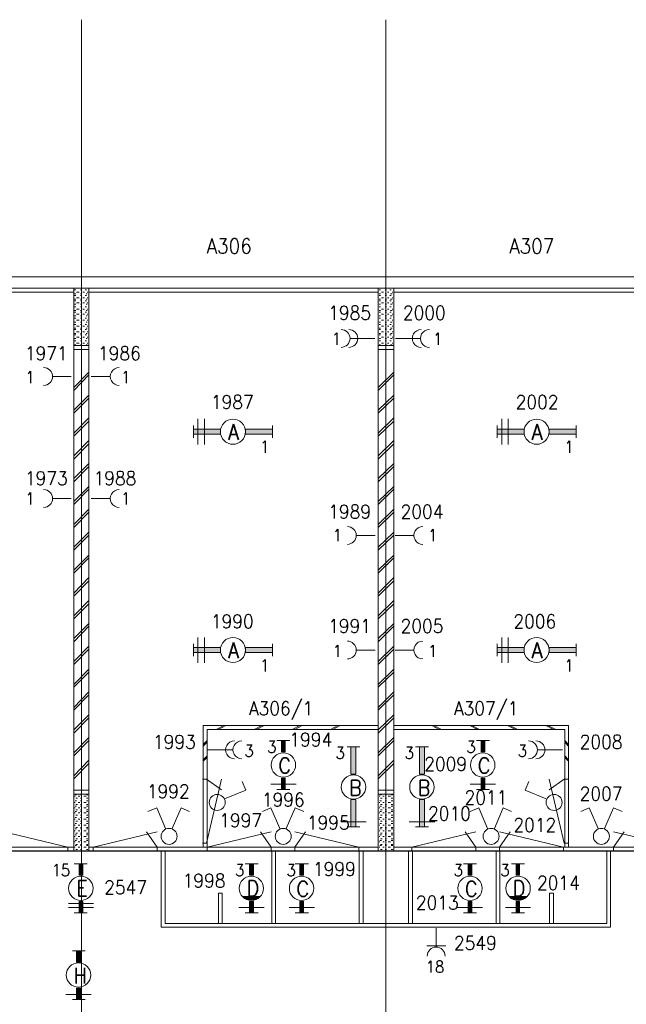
# Model space of a CAD drawing. Header units: metres. Extents: x -119 to 0, y 0 to 84.
# Tile 19 of 53: x -85.39 to -77.43, y 49.16 to 62.08. Entities that reach past the tile are written whole.
import ezdxf
from ezdxf.enums import TextEntityAlignment as Align

# ---------------------------------------------------------------- set-up
doc = ezdxf.new("R2010")
doc.units = ezdxf.units.M
doc.header["$MEASUREMENT"] = 0
doc.layers.add('Level 1', color=1, linetype='Continuous', lineweight=0)
doc.styles.add('Style-STANDARD', font='STANDARD.shx')

# ---------------------------------------------------------------- blocks, each defined once
blk = doc.blocks.new('1260')
at = {"layer": 'Level 1', "color": 1, "linetype": 'Continuous', "lineweight": 0}
for p, q in [((-630.0001, -100), (-630.0001, 100)), ((630.0001, -100), (630.0001, 100))]:
    blk.add_line(p, q, dxfattribs=at)
blk.add_circle((0, 0), 200, dxfattribs=at)
at = {"layer": 'Level 1', "color": 1, "linetype": 'Continuous', "lineweight": 0, "extrusion": (0, 0, -1)}
blk.add_solid([(200, 40), (630.0001, 40), (200, -40), (630.0001, -40)], dxfattribs=at)
at = {"layer": 'Level 1', "color": 1, "linetype": 'Continuous', "lineweight": 0}
blk.add_solid([(200, -40), (630.0001, -40), (200, 40), (630.0001, 40)], dxfattribs=at)
for points in [[(-200, 40), (-630.0001, 40), (-630.0001, -40), (-200, -40)], [(200, -40), (630.0001, -40), (630.0001, 40), (200, 40)]]:
    blk.add_3dface(points, dxfattribs=at)
at = {"layer": 'Level 1', "color": 1, "linetype": 'Continuous', "lineweight": 0, "style": 'Style-STANDARD'}
blk.add_text('A', height=250, dxfattribs=at).set_placement((-77.7681, -128.6793))

msp = doc.modelspace()

# ---------------------------------------------------------------- linework, layer by layer
at = {"layer": 'Level 1', "color": 11, "linetype": 'Continuous', "lineweight": 0}
for p, q in [((-84.576, 62.078), (-84.576, 35.362)), ((-80.58, 62.078), (-80.58, 35.362)), ((-106.454, 58.702), (-6.907, 58.702)), ((-106.454, 51.166), (-6.907, 51.166))]:
    msp.add_line(p, q, dxfattribs=at)
at = {"layer": 'Level 1', "color": 1, "linetype": 'Continuous', "lineweight": 0}
for p, q in [((-100.801, 58.702), (-44.367, 58.702)), ((-100.649, 58.554), (-44.515, 58.554)), ((-84.677, 58.554), (-84.677, 51.17)), ((-84.478, 58.554), (-84.478, 51.17)), ((-80.681, 58.554), (-80.681, 51.17)), ((-80.478, 58.554), (-80.478, 51.17)), ((-88.47, 58.503), (-84.677, 58.503)), ((-84.669, 58.531), (-84.65, 58.531)), ((-84.669, 58.48), (-84.65, 58.48)), ((-84.669, 58.46), (-84.65, 58.46)), ((-84.669, 58.41), (-84.65, 58.41)), ((-84.638, 58.503), (-84.607, 58.503)), ((-84.638, 58.429), (-84.607, 58.429)), ((-84.587, 58.531), (-84.568, 58.531)), ((-84.587, 58.48), (-84.568, 58.48)), ((-84.587, 58.46), (-84.568, 58.46)), ((-84.587, 58.41), (-84.568, 58.41)), ((-84.556, 58.503), (-84.537, 58.503)), ((-84.556, 58.429), (-84.537, 58.429)), ((-84.525, 58.531), (-84.509, 58.531)), ((-84.525, 58.46), (-84.509, 58.46)), ((-84.513, 58.48), (-84.498, 58.48)), ((-84.513, 58.41), (-84.498, 58.41)), ((-84.498, 58.503), (-84.49, 58.503)), ((-84.498, 58.429), (-84.49, 58.429)), ((-84.478, 58.503), (-80.681, 58.503)), ((-80.669, 58.531), (-80.65, 58.531)), ((-80.669, 58.48), (-80.65, 58.48)), ((-80.669, 58.46), (-80.65, 58.46)), ((-80.669, 58.41), (-80.65, 58.41)), ((-80.638, 58.503), (-80.611, 58.503)), ((-80.638, 58.429), (-80.611, 58.429)), ((-80.591, 58.531), (-80.572, 58.531)), ((-80.591, 58.48), (-80.572, 58.48)), ((-80.591, 58.46), (-80.572, 58.46)), ((-80.591, 58.41), (-80.572, 58.41)), ((-80.56, 58.503), (-80.541, 58.503)), ((-80.56, 58.429), (-80.541, 58.429)), ((-80.529, 58.531), (-80.509, 58.531)), ((-80.529, 58.46), (-80.509, 58.46)), ((-80.521, 58.48), (-80.498, 58.48)), ((-80.521, 58.41), (-80.498, 58.41)), ((-80.498, 58.503), (-80.49, 58.503)), ((-80.498, 58.429), (-80.49, 58.429)), ((-80.478, 58.503), (-76.685, 58.503)), ((-84.669, 58.39), (-84.65, 58.39)), ((-84.669, 58.343), (-84.65, 58.343)), ((-84.669, 58.312), (-84.65, 58.312)), ((-84.638, 58.363), (-84.607, 58.363)), ((-84.638, 58.281), (-84.607, 58.281)), ((-84.587, 58.39), (-84.568, 58.39)), ((-84.587, 58.343), (-84.568, 58.343)), ((-84.587, 58.312), (-84.568, 58.312)), ((-84.556, 58.363), (-84.537, 58.363)), ((-84.556, 58.281), (-84.537, 58.281)), ((-84.525, 58.39), (-84.509, 58.39)), ((-84.525, 58.312), (-84.509, 58.312)), ((-84.513, 58.343), (-84.498, 58.343)), ((-84.498, 58.363), (-84.49, 58.363)), ((-84.498, 58.281), (-84.49, 58.281)), ((-80.669, 58.39), (-80.65, 58.39)), ((-80.669, 58.343), (-80.65, 58.343)), ((-80.669, 58.312), (-80.65, 58.312)), ((-80.638, 58.363), (-80.611, 58.363)), ((-80.638, 58.281), (-80.611, 58.281)), ((-80.591, 58.39), (-80.572, 58.39)), ((-80.591, 58.343), (-80.572, 58.343)), ((-80.591, 58.312), (-80.572, 58.312)), ((-80.56, 58.363), (-80.541, 58.363)), ((-80.56, 58.281), (-80.541, 58.281)), ((-80.529, 58.39), (-80.509, 58.39)), ((-80.529, 58.312), (-80.509, 58.312)), ((-80.521, 58.343), (-80.498, 58.343)), ((-80.498, 58.363), (-80.49, 58.363)), ((-80.498, 58.281), (-80.49, 58.281)), ((-84.669, 58.262), (-84.65, 58.262)), ((-84.669, 58.238), (-84.65, 58.238)), ((-84.669, 58.191), (-84.65, 58.191)), ((-84.669, 58.16), (-84.65, 58.16)), ((-84.638, 58.215), (-84.607, 58.215)), ((-84.587, 58.262), (-84.568, 58.262)), ((-84.587, 58.238), (-84.568, 58.238)), ((-84.587, 58.191), (-84.568, 58.191)), ((-84.587, 58.16), (-84.568, 58.16)), ((-84.556, 58.215), (-84.537, 58.215)), ((-84.525, 58.238), (-84.509, 58.238)), ((-84.525, 58.16), (-84.509, 58.16)), ((-84.513, 58.262), (-84.498, 58.262)), ((-84.513, 58.191), (-84.498, 58.191)), ((-84.498, 58.215), (-84.49, 58.215)), ((-80.669, 58.262), (-80.65, 58.262)), ((-80.669, 58.238), (-80.65, 58.238)), ((-80.669, 58.191), (-80.65, 58.191)), ((-80.669, 58.16), (-80.65, 58.16)), ((-80.638, 58.215), (-80.611, 58.215)), ((-80.591, 58.262), (-80.572, 58.262)), ((-80.591, 58.238), (-80.572, 58.238)), ((-80.591, 58.191), (-80.572, 58.191)), ((-80.591, 58.16), (-80.572, 58.16)), ((-80.56, 58.215), (-80.541, 58.215)), ((-80.529, 58.238), (-80.509, 58.238)), ((-80.529, 58.16), (-80.509, 58.16)), ((-80.521, 58.262), (-80.498, 58.262)), ((-80.521, 58.191), (-80.498, 58.191)), ((-80.498, 58.215), (-80.49, 58.215)), ((-84.669, 58.109), (-84.65, 58.109)), ((-84.669, 58.078), (-84.65, 58.078)), ((-84.669, 58.032), (-84.65, 58.032)), ((-84.638, 58.133), (-84.607, 58.133)), ((-84.638, 58.055), (-84.607, 58.055)), ((-84.587, 58.109), (-84.568, 58.109)), ((-84.587, 58.078), (-84.568, 58.078)), ((-84.587, 58.032), (-84.568, 58.032)), ((-84.556, 58.133), (-84.537, 58.133)), ((-84.556, 58.055), (-84.537, 58.055)), ((-84.525, 58.078), (-84.509, 58.078)), ((-84.513, 58.109), (-84.498, 58.109)), ((-84.513, 58.032), (-84.498, 58.032)), ((-84.498, 58.133), (-84.49, 58.133)), ((-84.498, 58.055), (-84.49, 58.055)), ((-80.669, 58.109), (-80.65, 58.109)), ((-80.669, 58.078), (-80.65, 58.078)), ((-80.669, 58.032), (-80.65, 58.032)), ((-80.638, 58.133), (-80.611, 58.133)), ((-80.638, 58.055), (-80.611, 58.055)), ((-80.591, 58.109), (-80.572, 58.109)), ((-80.591, 58.078), (-80.572, 58.078)), ((-80.591, 58.032), (-80.572, 58.032)), ((-80.56, 58.133), (-80.541, 58.133)), ((-80.56, 58.055), (-80.541, 58.055)), ((-80.529, 58.078), (-80.509, 58.078)), ((-80.521, 58.109), (-80.498, 58.109)), ((-80.521, 58.032), (-80.498, 58.032)), ((-80.498, 58.133), (-80.49, 58.133)), ((-80.498, 58.055), (-80.49, 58.055)), ((-84.669, 58.012), (-84.65, 58.012)), ((-84.669, 57.961), (-84.65, 57.961)), ((-84.669, 57.942), (-84.65, 57.942)), ((-84.669, 57.895), (-84.65, 57.895)), ((-84.638, 57.981), (-84.607, 57.981)), ((-84.638, 57.911), (-84.607, 57.911)), ((-84.587, 58.012), (-84.568, 58.012)), ((-84.587, 57.961), (-84.568, 57.961)), ((-84.587, 57.942), (-84.568, 57.942)), ((-84.587, 57.895), (-84.568, 57.895)), ((-84.556, 57.981), (-84.537, 57.981)), ((-84.556, 57.911), (-84.537, 57.911)), ((-84.525, 58.012), (-84.509, 58.012)), ((-84.525, 57.942), (-84.509, 57.942)), ((-84.513, 57.961), (-84.498, 57.961)), ((-84.513, 57.895), (-84.498, 57.895)), ((-84.498, 57.981), (-84.49, 57.981)), ((-84.498, 57.911), (-84.49, 57.911)), ((-81.047, 57.895), (-80.724, 57.895)), ((-80.669, 58.012), (-80.65, 58.012)), ((-80.669, 57.961), (-80.65, 57.961)), ((-80.669, 57.942), (-80.65, 57.942)), ((-80.669, 57.895), (-80.65, 57.895)), ((-80.638, 57.981), (-80.611, 57.981)), ((-80.638, 57.911), (-80.611, 57.911)), ((-80.591, 58.012), (-80.572, 58.012)), ((-80.591, 57.961), (-80.572, 57.961)), ((-80.591, 57.942), (-80.572, 57.942)), ((-80.591, 57.895), (-80.572, 57.895)), ((-80.56, 57.981), (-80.541, 57.981)), ((-80.56, 57.911), (-80.541, 57.911)), ((-80.529, 58.012), (-80.509, 58.012)), ((-80.529, 57.942), (-80.509, 57.942)), ((-80.521, 57.961), (-80.498, 57.961)), ((-80.521, 57.895), (-80.498, 57.895)), ((-80.498, 57.981), (-80.49, 57.981)), ((-80.498, 57.911), (-80.49, 57.911)), ((-80.131, 57.895), (-80.455, 57.895)), ((-84.677, 57.801), (-84.478, 57.801)), ((-84.669, 57.864), (-84.65, 57.864)), ((-84.669, 57.813), (-84.65, 57.813)), ((-84.638, 57.833), (-84.607, 57.833)), ((-84.587, 57.864), (-84.568, 57.864)), ((-84.587, 57.813), (-84.568, 57.813)), ((-84.556, 57.833), (-84.537, 57.833)), ((-84.525, 57.864), (-84.509, 57.864)), ((-84.513, 57.813), (-84.498, 57.813)), ((-84.498, 57.833), (-84.49, 57.833)), ((-80.681, 57.801), (-80.478, 57.801)), ((-80.669, 57.864), (-80.65, 57.864)), ((-80.669, 57.813), (-80.65, 57.813)), ((-80.638, 57.833), (-80.611, 57.833)), ((-80.591, 57.864), (-80.572, 57.864)), ((-80.591, 57.813), (-80.572, 57.813)), ((-80.56, 57.833), (-80.541, 57.833)), ((-80.529, 57.864), (-80.509, 57.864)), ((-80.521, 57.813), (-80.498, 57.813)), ((-80.498, 57.833), (-80.49, 57.833)), ((-84.677, 57.751), (-84.478, 57.751)), ((-80.681, 57.751), (-80.478, 57.751)), ((-84.708, 57.396), (-84.954, 57.396)), ((-84.478, 57.451), (-84.677, 57.252)), ((-84.478, 57.416), (-84.677, 57.213)), ((-84.447, 57.396), (-84.201, 57.396)), ((-80.478, 57.451), (-80.681, 57.252)), ((-80.478, 57.416), (-80.681, 57.213)), ((-84.478, 57.15), (-84.677, 56.952)), ((-80.478, 57.15), (-80.681, 56.952)), ((-84.478, 57.111), (-84.677, 56.913)), ((-80.478, 57.111), (-80.681, 56.913)), ((-84.478, 56.854), (-84.677, 56.651)), ((-84.478, 56.811), (-84.677, 56.612)), ((-83.047, 56.839), (-83.047, 56.503)), ((-82.962, 56.839), (-82.962, 56.503)), ((-80.478, 56.854), (-80.681, 56.651)), ((-80.478, 56.811), (-80.681, 56.612)), ((-79.059, 56.839), (-79.059, 56.503)), ((-78.977, 56.839), (-78.977, 56.503)), ((-84.478, 56.554), (-84.677, 56.355)), ((-84.478, 56.511), (-84.677, 56.312)), ((-80.478, 56.554), (-80.681, 56.355)), ((-80.478, 56.511), (-80.681, 56.312)), ((-84.478, 56.254), (-84.677, 56.055)), ((-84.478, 56.215), (-84.677, 56.012)), ((-80.478, 56.254), (-80.681, 56.055)), ((-80.478, 56.215), (-80.681, 56.012)), ((-84.478, 55.954), (-84.677, 55.755)), ((-80.478, 55.954), (-80.681, 55.755)), ((-84.478, 55.915), (-84.677, 55.716)), ((-80.478, 55.915), (-80.681, 55.716)), ((-84.708, 55.794), (-84.954, 55.794)), ((-84.447, 55.794), (-84.201, 55.794)), ((-84.478, 55.653), (-84.677, 55.455)), ((-84.478, 55.614), (-84.677, 55.416)), ((-80.478, 55.653), (-80.681, 55.455)), ((-80.478, 55.614), (-80.681, 55.416)), ((-84.478, 55.353), (-84.677, 55.154)), ((-84.478, 55.314), (-84.677, 55.115)), ((-80.72, 55.31), (-80.962, 55.31)), ((-80.478, 55.353), (-80.681, 55.154)), ((-80.478, 55.314), (-80.681, 55.115)), ((-80.459, 55.31), (-80.217, 55.31)), ((-84.478, 55.053), (-84.677, 54.854)), ((-80.478, 55.053), (-80.681, 54.854)), ((-84.478, 55.014), (-84.677, 54.815)), ((-80.478, 55.014), (-80.681, 54.815)), ((-84.478, 54.757), (-84.677, 54.554)), ((-84.478, 54.714), (-84.677, 54.515)), ((-80.478, 54.757), (-80.681, 54.554)), ((-80.478, 54.714), (-80.681, 54.515)), ((-84.478, 54.457), (-84.677, 54.254)), ((-84.478, 54.414), (-84.677, 54.215)), ((-80.478, 54.457), (-80.681, 54.254)), ((-80.478, 54.414), (-80.681, 54.215)), ((-84.478, 54.156), (-84.677, 53.958)), ((-80.478, 54.156), (-80.681, 53.958)), ((-84.478, 54.117), (-84.677, 53.915)), ((-80.478, 54.117), (-80.681, 53.915)), ((-83.047, 53.969), (-83.047, 53.638)), ((-82.962, 53.969), (-82.962, 53.638)), ((-79.059, 53.969), (-79.059, 53.638)), ((-78.977, 53.969), (-78.977, 53.638)), ((-84.478, 53.856), (-84.677, 53.657)), ((-84.478, 53.817), (-84.677, 53.614)), ((-80.72, 53.806), (-80.962, 53.806)), ((-80.478, 53.856), (-80.681, 53.657)), ((-80.478, 53.817), (-80.681, 53.614)), ((-80.459, 53.806), (-80.217, 53.806)), ((-84.478, 53.556), (-84.677, 53.353)), ((-84.478, 53.517), (-84.677, 53.318)), ((-80.478, 53.556), (-80.681, 53.353)), ((-80.478, 53.517), (-80.681, 53.318)), ((-84.478, 53.256), (-84.677, 53.053)), ((-80.478, 53.256), (-80.681, 53.053)), ((-84.478, 53.217), (-84.677, 53.018)), ((-80.478, 53.217), (-80.681, 53.018)), ((-84.478, 52.956), (-84.677, 52.757)), ((-84.478, 52.917), (-84.677, 52.714)), ((-80.478, 52.956), (-80.681, 52.757)), ((-80.478, 52.917), (-80.681, 52.714)), ((-82.977, 52.815), (-82.977, 51.221)), ((-80.681, 52.815), (-82.977, 52.815)), ((-80.681, 52.765), (-82.927, 52.765)), ((-82.927, 52.765), (-82.927, 51.221)), ((-82.708, 52.815), (-82.809, 52.765)), ((-82.681, 52.815), (-82.778, 52.765)), ((-82.209, 52.815), (-82.307, 52.765)), ((-82.178, 52.815), (-82.279, 52.765)), ((-81.71, 52.815), (-81.808, 52.765)), ((-81.679, 52.815), (-81.776, 52.765)), ((-81.211, 52.815), (-81.309, 52.765)), ((-81.18, 52.815), (-81.277, 52.765)), ((-80.478, 52.815), (-78.182, 52.815)), ((-80.478, 52.765), (-78.233, 52.765)), ((-79.979, 52.815), (-79.882, 52.765)), ((-79.952, 52.815), (-79.851, 52.765)), ((-79.48, 52.815), (-79.379, 52.765)), ((-79.453, 52.815), (-79.352, 52.765)), ((-78.985, 52.815), (-78.88, 52.765)), ((-78.954, 52.815), (-78.849, 52.765)), ((-78.482, 52.815), (-78.381, 52.765)), ((-78.455, 52.815), (-78.35, 52.765)), ((-78.233, 52.765), (-78.233, 51.221)), ((-78.182, 52.815), (-78.182, 51.221)), ((-84.478, 52.659), (-84.677, 52.457)), ((-84.478, 52.617), (-84.677, 52.418)), ((-82.927, 52.617), (-82.977, 52.566)), ((-82.927, 52.597), (-82.977, 52.546)), ((-82.01, 52.617), (-81.839, 52.617)), ((-80.478, 52.659), (-80.681, 52.457)), ((-80.478, 52.617), (-80.681, 52.418)), ((-79.391, 52.617), (-79.219, 52.617)), ((-78.233, 52.617), (-78.182, 52.566)), ((-78.233, 52.597), (-78.182, 52.546)), ((-82.591, 52.496), (-82.915, 52.496)), ((-80.923, 52.535), (-81.09, 52.535)), ((-80.022, 52.535), (-80.19, 52.535)), ((-78.588, 52.496), (-78.264, 52.496)), ((-84.478, 52.359), (-84.677, 52.157)), ((-82.927, 52.418), (-82.977, 52.367)), ((-82.927, 52.394), (-82.977, 52.347)), ((-80.478, 52.359), (-80.681, 52.157)), ((-78.233, 52.418), (-78.182, 52.367)), ((-78.233, 52.394), (-78.182, 52.347)), ((-84.478, 52.316), (-84.677, 52.117)), ((-80.478, 52.316), (-80.681, 52.117)), ((-82.986, 52.111), (-82.936, 52.111)), ((-82.936, 51.271), (-82.736, 52.111)), ((-82.936, 52.111), (-82.736, 51.971)), ((-82.416, 51.969), (-82.466, 52.079)), ((-78.751, 51.969), (-78.705, 52.079)), ((-78.239, 51.271), (-78.439, 52.111)), ((-78.239, 52.111), (-78.439, 51.971)), ((-78.189, 52.111), (-78.239, 52.111)), ((-84.478, 51.969), (-84.677, 51.969)), ((-82.696, 51.852), (-82.416, 51.969)), ((-82.088, 52.044), (-81.757, 52.044)), ((-82.01, 51.977), (-81.839, 51.977)), ((-80.478, 51.969), (-80.681, 51.969)), ((-79.476, 52.044), (-79.141, 52.044)), ((-79.391, 51.977), (-79.219, 51.977)), ((-78.478, 51.852), (-78.751, 51.969)), ((-84.478, 51.915), (-84.677, 51.915)), ((-84.657, 51.888), (-84.669, 51.888)), ((-84.638, 51.907), (-84.657, 51.907)), ((-84.638, 51.829), (-84.657, 51.829)), ((-84.626, 51.86), (-84.65, 51.86)), ((-84.595, 51.888), (-84.618, 51.888)), ((-84.568, 51.907), (-84.587, 51.907)), ((-84.568, 51.86), (-84.587, 51.86)), ((-84.568, 51.829), (-84.587, 51.829)), ((-84.513, 51.888), (-84.544, 51.888)), ((-84.49, 51.907), (-84.509, 51.907)), ((-84.49, 51.86), (-84.509, 51.86)), ((-84.49, 51.829), (-84.509, 51.829)), ((-80.478, 51.915), (-80.681, 51.915)), ((-80.658, 51.888), (-80.669, 51.888)), ((-80.638, 51.907), (-80.658, 51.907)), ((-80.638, 51.829), (-80.658, 51.829)), ((-80.63, 51.86), (-80.65, 51.86)), ((-80.603, 51.888), (-80.619, 51.888)), ((-80.572, 51.907), (-80.591, 51.907)), ((-80.572, 51.86), (-80.591, 51.86)), ((-80.572, 51.829), (-80.591, 51.829)), ((-80.521, 51.888), (-80.552, 51.888)), ((-80.49, 51.907), (-80.509, 51.907)), ((-80.49, 51.86), (-80.509, 51.86)), ((-80.49, 51.829), (-80.509, 51.829)), ((-84.657, 51.806), (-84.669, 51.806)), ((-84.657, 51.736), (-84.669, 51.736)), ((-84.638, 51.755), (-84.657, 51.755)), ((-84.638, 51.689), (-84.657, 51.689)), ((-84.626, 51.778), (-84.65, 51.778)), ((-84.626, 51.708), (-84.65, 51.708)), ((-84.595, 51.806), (-84.618, 51.806)), ((-84.595, 51.736), (-84.618, 51.736)), ((-84.568, 51.778), (-84.587, 51.778)), ((-84.568, 51.755), (-84.587, 51.755)), ((-84.568, 51.708), (-84.587, 51.708)), ((-84.568, 51.689), (-84.587, 51.689)), ((-84.513, 51.806), (-84.544, 51.806)), ((-84.513, 51.736), (-84.544, 51.736)), ((-84.49, 51.778), (-84.509, 51.778)), ((-84.49, 51.755), (-84.509, 51.755)), ((-84.49, 51.708), (-84.509, 51.708)), ((-84.49, 51.689), (-84.509, 51.689)), ((-83.585, 51.736), (-83.702, 51.689)), ((-83.472, 51.463), (-83.585, 51.736)), ((-83.383, 51.463), (-83.266, 51.736)), ((-83.266, 51.736), (-83.157, 51.689)), ((-82.088, 51.736), (-82.201, 51.689)), ((-81.971, 51.463), (-82.088, 51.736)), ((-81.889, 51.463), (-81.769, 51.736)), ((-81.769, 51.736), (-81.656, 51.689)), ((-80.658, 51.806), (-80.669, 51.806)), ((-80.658, 51.736), (-80.669, 51.736)), ((-80.638, 51.755), (-80.658, 51.755)), ((-80.638, 51.689), (-80.658, 51.689)), ((-80.63, 51.778), (-80.65, 51.778)), ((-80.63, 51.708), (-80.65, 51.708)), ((-80.603, 51.806), (-80.619, 51.806)), ((-80.603, 51.736), (-80.619, 51.736)), ((-80.572, 51.778), (-80.591, 51.778)), ((-80.572, 51.755), (-80.591, 51.755)), ((-80.572, 51.708), (-80.591, 51.708)), ((-80.572, 51.689), (-80.591, 51.689)), ((-80.521, 51.806), (-80.552, 51.806)), ((-80.521, 51.736), (-80.552, 51.736)), ((-80.49, 51.778), (-80.509, 51.778)), ((-80.49, 51.755), (-80.509, 51.755)), ((-80.49, 51.708), (-80.509, 51.708)), ((-80.49, 51.689), (-80.509, 51.689)), ((-79.359, 51.736), (-79.476, 51.689)), ((-79.246, 51.463), (-79.359, 51.736)), ((-79.157, 51.463), (-79.04, 51.736)), ((-79.04, 51.736), (-78.931, 51.689)), ((-77.913, 51.736), (-78.022, 51.689)), ((-77.796, 51.463), (-77.913, 51.736)), ((-77.71, 51.463), (-77.593, 51.736)), ((-77.593, 51.736), (-77.48, 51.689)), ((-84.657, 51.669), (-84.669, 51.669)), ((-84.657, 51.587), (-84.669, 51.587)), ((-84.638, 51.607), (-84.657, 51.607)), ((-84.626, 51.638), (-84.65, 51.638)), ((-84.626, 51.56), (-84.65, 51.56)), ((-84.595, 51.669), (-84.618, 51.669)), ((-84.595, 51.587), (-84.618, 51.587)), ((-84.568, 51.638), (-84.587, 51.638)), ((-84.568, 51.607), (-84.587, 51.607)), ((-84.568, 51.56), (-84.587, 51.56)), ((-84.513, 51.669), (-84.544, 51.669)), ((-84.513, 51.587), (-84.544, 51.587)), ((-84.49, 51.638), (-84.509, 51.638)), ((-84.49, 51.607), (-84.509, 51.607)), ((-84.49, 51.56), (-84.509, 51.56)), ((-80.658, 51.669), (-80.669, 51.669)), ((-80.658, 51.587), (-80.669, 51.587)), ((-80.638, 51.607), (-80.658, 51.607)), ((-80.63, 51.638), (-80.65, 51.638)), ((-80.63, 51.56), (-80.65, 51.56)), ((-80.603, 51.669), (-80.619, 51.669)), ((-80.603, 51.587), (-80.619, 51.587)), ((-80.572, 51.638), (-80.591, 51.638)), ((-80.572, 51.607), (-80.591, 51.607)), ((-80.572, 51.56), (-80.591, 51.56)), ((-80.521, 51.669), (-80.552, 51.669)), ((-80.521, 51.587), (-80.552, 51.587)), ((-80.49, 51.638), (-80.509, 51.638)), ((-80.49, 51.607), (-80.509, 51.607)), ((-80.49, 51.56), (-80.509, 51.56)), ((-84.657, 51.509), (-84.669, 51.509)), ((-84.657, 51.435), (-84.669, 51.435)), ((-84.638, 51.529), (-84.657, 51.529)), ((-84.638, 51.459), (-84.657, 51.459)), ((-84.626, 51.478), (-84.65, 51.478)), ((-84.595, 51.509), (-84.618, 51.509)), ((-84.595, 51.435), (-84.618, 51.435)), ((-84.568, 51.529), (-84.587, 51.529)), ((-84.568, 51.478), (-84.587, 51.478)), ((-84.568, 51.459), (-84.587, 51.459)), ((-84.513, 51.509), (-84.544, 51.509)), ((-84.513, 51.435), (-84.544, 51.435)), ((-84.49, 51.529), (-84.509, 51.529)), ((-84.49, 51.478), (-84.509, 51.478)), ((-84.49, 51.459), (-84.509, 51.459)), ((-81.172, 51.552), (-80.837, 51.552)), ((-80.923, 51.486), (-81.09, 51.486)), ((-80.658, 51.509), (-80.669, 51.509)), ((-80.658, 51.435), (-80.669, 51.435)), ((-80.638, 51.529), (-80.658, 51.529)), ((-80.638, 51.459), (-80.658, 51.459)), ((-80.63, 51.478), (-80.65, 51.478)), ((-80.603, 51.509), (-80.619, 51.509)), ((-80.603, 51.435), (-80.619, 51.435)), ((-80.572, 51.529), (-80.591, 51.529)), ((-80.572, 51.478), (-80.591, 51.478)), ((-80.572, 51.459), (-80.591, 51.459)), ((-80.521, 51.509), (-80.552, 51.509)), ((-80.521, 51.435), (-80.552, 51.435)), ((-80.49, 51.529), (-80.509, 51.529)), ((-80.49, 51.478), (-80.509, 51.478)), ((-80.49, 51.459), (-80.509, 51.459)), ((-80.276, 51.552), (-79.94, 51.552)), ((-80.022, 51.486), (-80.19, 51.486)), ((-84.753, 51.221), (-85.593, 51.421)), ((-84.657, 51.357), (-84.669, 51.357)), ((-84.638, 51.381), (-84.657, 51.381)), ((-84.638, 51.307), (-84.657, 51.307)), ((-84.626, 51.404), (-84.65, 51.404)), ((-84.626, 51.33), (-84.65, 51.33)), ((-84.595, 51.357), (-84.618, 51.357)), ((-84.568, 51.404), (-84.587, 51.404)), ((-84.568, 51.381), (-84.587, 51.381)), ((-84.568, 51.33), (-84.587, 51.33)), ((-84.568, 51.307), (-84.587, 51.307)), ((-84.513, 51.357), (-84.544, 51.357)), ((-84.49, 51.404), (-84.509, 51.404)), ((-84.49, 51.381), (-84.509, 51.381)), ((-84.49, 51.33), (-84.509, 51.33)), ((-84.49, 51.307), (-84.509, 51.307)), ((-84.422, 51.221), (-83.582, 51.421)), ((-83.582, 51.221), (-83.722, 51.421)), ((-82.926, 51.221), (-82.086, 51.421)), ((-82.086, 51.221), (-82.226, 51.421)), ((-80.937, 51.221), (-81.777, 51.421)), ((-81.777, 51.221), (-81.637, 51.421)), ((-80.658, 51.357), (-80.669, 51.357)), ((-80.638, 51.381), (-80.658, 51.381)), ((-80.638, 51.307), (-80.658, 51.307)), ((-80.63, 51.404), (-80.65, 51.404)), ((-80.63, 51.33), (-80.65, 51.33)), ((-80.603, 51.357), (-80.619, 51.357)), ((-80.572, 51.404), (-80.591, 51.404)), ((-80.572, 51.381), (-80.591, 51.381)), ((-80.572, 51.33), (-80.591, 51.33)), ((-80.572, 51.307), (-80.591, 51.307)), ((-80.521, 51.357), (-80.552, 51.357)), ((-80.49, 51.404), (-80.509, 51.404)), ((-80.49, 51.381), (-80.509, 51.381)), ((-80.49, 51.33), (-80.509, 51.33)), ((-80.49, 51.307), (-80.509, 51.307)), ((-80.238, 51.221), (-79.398, 51.421)), ((-79.398, 51.221), (-79.538, 51.421)), ((-78.249, 51.221), (-79.089, 51.421)), ((-79.089, 51.221), (-78.949, 51.421)), ((-76.753, 51.221), (-77.593, 51.421)), ((-77.593, 51.221), (-77.453, 51.421)), ((-104.656, 51.17), (-16.742, 51.17)), ((-88.47, 51.221), (-84.677, 51.221)), ((-84.753, 51.171), (-84.753, 51.221)), ((-84.657, 51.287), (-84.669, 51.287)), ((-84.657, 51.221), (-84.669, 51.221)), ((-84.638, 51.24), (-84.657, 51.24)), ((-84.626, 51.256), (-84.65, 51.256)), ((-84.626, 51.19), (-84.65, 51.19)), ((-84.595, 51.287), (-84.618, 51.287)), ((-84.595, 51.221), (-84.618, 51.221)), ((-84.568, 51.256), (-84.587, 51.256)), ((-84.568, 51.24), (-84.587, 51.24)), ((-84.568, 51.19), (-84.587, 51.19)), ((-84.513, 51.287), (-84.544, 51.287)), ((-84.513, 51.221), (-84.544, 51.221)), ((-84.49, 51.256), (-84.509, 51.256)), ((-84.49, 51.24), (-84.509, 51.24)), ((-84.49, 51.19), (-84.509, 51.19)), ((-84.478, 51.221), (-80.681, 51.221)), ((-84.422, 51.171), (-84.422, 51.221)), ((-83.582, 51.171), (-83.582, 51.221)), ((-83.531, 51.17), (-83.531, 50.168)), ((-83.476, 51.17), (-83.476, 50.219)), ((-82.986, 51.271), (-82.936, 51.271)), ((-82.926, 51.171), (-82.926, 51.221)), ((-82.086, 51.171), (-82.086, 51.221)), ((-82.077, 51.17), (-82.077, 50.219)), ((-82.03, 51.17), (-82.03, 50.219)), ((-81.777, 51.171), (-81.777, 51.221)), ((-80.937, 51.171), (-80.937, 51.221)), ((-80.931, 51.17), (-80.931, 50.219)), ((-80.88, 51.17), (-80.88, 50.219)), ((-80.658, 51.287), (-80.669, 51.287)), ((-80.658, 51.221), (-80.669, 51.221)), ((-80.638, 51.24), (-80.658, 51.24)), ((-80.63, 51.256), (-80.65, 51.256)), ((-80.63, 51.19), (-80.65, 51.19)), ((-80.603, 51.287), (-80.619, 51.287)), ((-80.603, 51.221), (-80.619, 51.221)), ((-80.572, 51.256), (-80.591, 51.256)), ((-80.572, 51.24), (-80.591, 51.24)), ((-80.572, 51.19), (-80.591, 51.19)), ((-80.521, 51.287), (-80.552, 51.287)), ((-80.521, 51.221), (-80.552, 51.221)), ((-80.49, 51.256), (-80.509, 51.256)), ((-80.49, 51.24), (-80.509, 51.24)), ((-80.49, 51.19), (-80.509, 51.19)), ((-80.478, 51.221), (-76.685, 51.221)), ((-80.283, 51.17), (-80.283, 50.219)), ((-80.238, 51.171), (-80.238, 51.221)), ((-80.233, 51.17), (-80.233, 50.219)), ((-79.398, 51.171), (-79.398, 51.221)), ((-79.133, 51.17), (-79.133, 50.219)), ((-79.089, 51.171), (-79.089, 51.221)), ((-79.083, 51.17), (-79.083, 50.219)), ((-78.249, 51.171), (-78.249, 51.221)), ((-78.189, 51.271), (-78.239, 51.271)), ((-77.683, 51.17), (-77.683, 50.219)), ((-77.632, 51.17), (-77.632, 50.168)), ((-77.593, 51.171), (-77.593, 51.221)), ((-84.669, 50.999), (-84.498, 50.999)), ((-82.428, 50.999), (-82.256, 50.999)), ((-81.769, 50.999), (-81.597, 50.999)), ((-79.562, 50.999), (-79.391, 50.999)), ((-78.931, 50.999), (-78.763, 50.999)), ((-82.778, 50.219), (-82.778, 50.617)), ((-82.778, 50.617), (-82.728, 50.617)), ((-82.728, 50.617), (-82.728, 50.219)), ((-82.459, 50.57), (-82.229, 50.57)), ((-82.447, 50.558), (-82.248, 50.558)), ((-82.439, 50.55), (-82.256, 50.55)), ((-82.416, 50.539), (-82.268, 50.539)), ((-82.408, 50.531), (-82.299, 50.531)), ((-78.962, 50.57), (-78.732, 50.57)), ((-78.954, 50.558), (-78.751, 50.558)), ((-78.942, 50.55), (-78.763, 50.55)), ((-78.923, 50.539), (-78.771, 50.539)), ((-78.911, 50.531), (-78.802, 50.531)), ((-78.381, 50.617), (-78.432, 50.617)), ((-78.432, 50.617), (-78.432, 50.219)), ((-78.381, 50.219), (-78.381, 50.617)), ((-84.747, 50.48), (-84.416, 50.48)), ((-84.747, 50.426), (-84.416, 50.426)), ((-82.509, 50.426), (-82.178, 50.426)), ((-81.851, 50.426), (-81.519, 50.426)), ((-79.64, 50.426), (-79.313, 50.426)), ((-79.012, 50.426), (-78.681, 50.426)), ((-84.669, 50.359), (-84.498, 50.359)), ((-82.428, 50.359), (-82.256, 50.359)), ((-81.769, 50.359), (-81.597, 50.359)), ((-79.562, 50.359), (-79.391, 50.359)), ((-78.931, 50.359), (-78.763, 50.359)), ((-83.531, 50.168), (-77.632, 50.168)), ((-83.476, 50.219), (-77.683, 50.219)), ((-79.921, 50.157), (-79.921, 49.915)), ((-79.792, 49.923), (-80.042, 49.923)), ((-84.693, 49.86), (-84.525, 49.86)), ((-84.778, 49.287), (-84.447, 49.287)), ((-84.693, 49.221), (-84.525, 49.221))]:
    msp.add_line(p, q, dxfattribs=at)
for centre, radius in [((-81.925, 52.297), 0.16), ((-79.309, 52.297), 0.16), ((-81.005, 52.008), 0.16), ((-80.108, 52.008), 0.16), ((-82.794, 51.806), 0.105), ((-78.373, 51.806), 0.105), ((-83.425, 51.361), 0.105), ((-81.928, 51.361), 0.105), ((-79.2, 51.361), 0.105), ((-77.753, 51.361), 0.105), ((-84.583, 50.679), 0.16), ((-82.346, 50.679), 0.16), ((-81.687, 50.679), 0.16), ((-79.476, 50.679), 0.16), ((-78.845, 50.679), 0.16), ((-84.614, 49.541), 0.16)]:
    msp.add_circle(centre, radius, dxfattribs=at)
for centre, start, end in [((-81.168, 57.895), 270.0001, 90), ((-81.067, 57.895), 270.0001, 90), ((-80.116, 57.895), 90, 270.0002), ((-80.01, 57.895), 90, 270.0002), ((-85.071, 57.396), 270.0001, 90), ((-84.08, 57.396), 90, 270.0001), ((-85.071, 55.794), 270.0001, 90), ((-84.08, 55.794), 90, 270.0001), ((-81.086, 55.31), 270.0001, 90), ((-80.096, 55.31), 90, 270.0001), ((-81.086, 53.806), 270.0001, 90), ((-80.096, 53.806), 90, 270.0001), ((-82.568, 52.496), 90, 270.0002), ((-82.47, 52.496), 90, 270.0002), ((-78.708, 52.496), 270.0001, 90), ((-78.611, 52.496), 270.0001, 90), ((-79.921, 49.79), 0, 180)]:
    msp.add_arc(centre, 0.117, start, end, dxfattribs=at)
for points in [[(-81.901, 52.468), (-81.948, 52.468), (-81.901, 52.617), (-81.948, 52.617)], [(-79.281, 52.468), (-79.328, 52.468), (-79.281, 52.617), (-79.328, 52.617)], [(-80.973, 52.176), (-80.973, 52.535), (-81.04, 52.176), (-81.04, 52.535)], [(-80.073, 52.176), (-80.073, 52.535), (-80.139, 52.176), (-80.139, 52.535)], [(-81.901, 51.977), (-81.948, 51.977), (-81.901, 52.125), (-81.948, 52.125)], [(-79.281, 51.977), (-79.328, 51.977), (-79.281, 52.125), (-79.328, 52.125)], [(-84.556, 50.85), (-84.607, 50.85), (-84.556, 50.999), (-84.607, 50.999)], [(-82.318, 50.85), (-82.369, 50.85), (-82.318, 50.999), (-82.369, 50.999)], [(-81.66, 50.85), (-81.71, 50.85), (-81.66, 50.999), (-81.71, 50.999)], [(-79.453, 50.85), (-79.5, 50.85), (-79.453, 50.999), (-79.5, 50.999)], [(-78.825, 50.85), (-78.872, 50.85), (-78.825, 50.999), (-78.872, 50.999)], [(-84.556, 50.359), (-84.607, 50.359), (-84.556, 50.508), (-84.607, 50.508)], [(-82.318, 50.359), (-82.369, 50.359), (-82.318, 50.508), (-82.369, 50.508)], [(-81.66, 50.359), (-81.71, 50.359), (-81.66, 50.508), (-81.71, 50.508)], [(-79.453, 50.359), (-79.5, 50.359), (-79.453, 50.508), (-79.5, 50.508)], [(-78.825, 50.359), (-78.872, 50.359), (-78.825, 50.508), (-78.872, 50.508)], [(-84.587, 49.708), (-84.638, 49.708), (-84.587, 49.86), (-84.638, 49.86)], [(-84.587, 49.221), (-84.638, 49.221), (-84.587, 49.369), (-84.638, 49.369)]]:
    msp.add_solid(points, dxfattribs=at)
at = {"layer": 'Level 1', "color": 1, "linetype": 'Continuous', "lineweight": 0, "extrusion": (0, 0, -1)}
for points in [[(81.04, 51.845), (81.04, 51.486), (80.973, 51.845), (80.973, 51.486)], [(80.139, 51.845), (80.139, 51.486), (80.073, 51.845), (80.073, 51.486)]]:
    msp.add_solid(points, dxfattribs=at)
at = {"layer": 'Level 1', "color": 1, "linetype": 'Continuous', "lineweight": 0}
for points in [[(-81.901, 52.468), (-81.948, 52.468), (-81.948, 52.617), (-81.901, 52.617)], [(-79.281, 52.468), (-79.328, 52.468), (-79.328, 52.617), (-79.281, 52.617)], [(-80.973, 52.176), (-80.973, 52.535), (-81.04, 52.535), (-81.04, 52.176)], [(-80.073, 52.176), (-80.073, 52.535), (-80.139, 52.535), (-80.139, 52.176)], [(-81.901, 51.977), (-81.948, 51.977), (-81.948, 52.125), (-81.901, 52.125)], [(-79.281, 51.977), (-79.328, 51.977), (-79.328, 52.125), (-79.281, 52.125)], [(-81.04, 51.845), (-81.04, 51.486), (-80.973, 51.486), (-80.973, 51.845)], [(-80.139, 51.845), (-80.139, 51.486), (-80.073, 51.486), (-80.073, 51.845)], [(-84.556, 50.85), (-84.607, 50.85), (-84.607, 50.999), (-84.556, 50.999)], [(-82.318, 50.85), (-82.369, 50.85), (-82.369, 50.999), (-82.318, 50.999)], [(-81.66, 50.85), (-81.71, 50.85), (-81.71, 50.999), (-81.66, 50.999)], [(-79.453, 50.85), (-79.5, 50.85), (-79.5, 50.999), (-79.453, 50.999)], [(-78.825, 50.85), (-78.872, 50.85), (-78.872, 50.999), (-78.825, 50.999)], [(-84.556, 50.359), (-84.607, 50.359), (-84.607, 50.508), (-84.556, 50.508)], [(-82.318, 50.359), (-82.369, 50.359), (-82.369, 50.508), (-82.318, 50.508)], [(-81.66, 50.359), (-81.71, 50.359), (-81.71, 50.508), (-81.66, 50.508)], [(-79.453, 50.359), (-79.5, 50.359), (-79.5, 50.508), (-79.453, 50.508)], [(-78.825, 50.359), (-78.872, 50.359), (-78.872, 50.508), (-78.825, 50.508)], [(-84.587, 49.708), (-84.638, 49.708), (-84.638, 49.86), (-84.587, 49.86)], [(-84.587, 49.221), (-84.638, 49.221), (-84.638, 49.369), (-84.587, 49.369)]]:
    msp.add_3dface(points, dxfattribs=at)

# ---------------------------------------------------------------- block references
at = {"layer": 'Level 1', "color": 1, "linetype": 'Continuous', "lineweight": 0, "xscale": 0.000824, "yscale": 0.000824}
for p in [(-82.587, 56.671), (-78.603, 56.671), (-82.587, 53.806), (-78.603, 53.806)]:
    msp.add_blockref('1260', p, dxfattribs=at)

# ---------------------------------------------------------------- texts
at = {"layer": 'Level 1', "color": 1, "linetype": 'Continuous', "lineweight": 0, "style": 'Style-STANDARD'}
for s, height, p in [('A306', 0.1949, (-82.636, 59.01)), ('A307', 0.1949, (-78.666, 59.01)), ('1985', 0.1799, (-81.056, 58.141)), ('2000', 0.1799, (-80.076, 58.141)), ('1', 0.156, (-81.232, 57.813)), ('1', 0.156, (-79.9, 57.813)), ('1971', 0.1799, (-85.037, 57.611)), ('1986', 0.1799, (-84.077, 57.611)), ('1', 0.156, (-85.248, 57.31)), ('1', 0.156, (-83.996, 57.31)), ('1987', 0.1799, (-82.596, 56.971)), ('2002', 0.1799, (-78.596, 56.971)), ('1', 0.156, (-82.172, 56.394)), ('1', 0.156, (-78.177, 56.394)), ('1973', 0.1799, (-85.036, 55.971)), ('1988', 0.1799, (-84.136, 55.971)), ('1', 0.156, (-85.248, 55.716)), ('1', 0.156, (-83.996, 55.716)), ('1989', 0.1799, (-81.056, 55.531)), ('2004', 0.1799, (-80.106, 55.531)), ('1', 0.156, (-81.218, 55.236)), ('1', 0.156, (-79.966, 55.236)), ('1990', 0.1799, (-82.596, 54.091)), ('2006', 0.1799, (-78.626, 54.091)), ('1991', 0.1799, (-81.057, 54.031)), ('2005', 0.1799, (-80.106, 54.031)), ('1', 0.156, (-81.218, 53.716)), ('1', 0.156, (-79.966, 53.716)), ('1', 0.156, (-82.172, 53.525)), ('1', 0.156, (-78.177, 53.525)), ('A306/1', 0.1799, (-81.956, 52.951)), ('A307/1', 0.1799, (-79.265, 52.951)), ('1994', 0.1799, (-81.566, 52.541)), ('1993', 0.1799, (-83.356, 52.511)), ('3', 0.156, (-82.077, 52.457)), ('3', 0.156, (-79.462, 52.457)), ('2008', 0.1799, (-77.756, 52.511)), ('3', 0.156, (-82.375, 52.406)), ('3', 0.156, (-81.18, 52.379)), ('3', 0.156, (-80.273, 52.379)), ('3', 0.156, (-78.789, 52.406)), ('2009', 0.1799, (-79.796, 52.221)), ('1992', 0.1799, (-83.436, 51.861)), ('2011', 0.1799, (-79.267, 51.781)), ('2007', 0.1799, (-77.756, 51.831)), ('1996', 0.1799, (-81.927, 51.751)), ('2010', 0.1799, (-79.746, 51.571)), ('1997', 0.1799, (-82.486, 51.481)), ('1995', 0.1799, (-81.336, 51.451)), ('2012', 0.1799, (-78.626, 51.421)), ('15', 0.1559, (-84.845, 50.839)), ('3', 0.156, (-82.498, 50.839)), ('3', 0.156, (-81.823, 50.839)), ('1999', 0.1799, (-81.256, 50.841)), ('3', 0.156, (-79.63, 50.839)), ('3', 0.156, (-79.018, 50.839)), ('2547', 0.1799, (-83.996, 50.601)), ('1998', 0.1799, (-82.966, 50.691)), ('2014', 0.1799, (-78.316, 50.661)), ('2013', 0.1799, (-79.906, 50.401)), ('2549', 0.1799, (-79.406, 49.871)), ('18', 0.1559, (-79.936, 49.572))]:
    msp.add_text(s, height=height, dxfattribs=at).set_placement(p, align=Align.CENTER)
for s, p in [('C', (-81.991, 52.188)), ('C', (-79.375, 52.188)), ('B', (-81.063, 51.895)), ('B', (-80.163, 51.895)), ('E', (-84.642, 50.578)), ('D', (-82.408, 50.578)), ('C', (-81.753, 50.57)), ('C', (-79.543, 50.57)), ('D', (-78.915, 50.578)), ('H', (-84.677, 49.431))]:
    msp.add_text(s, height=0.203, dxfattribs=at).set_placement(p)

doc.saveas('drawing.dxf')
